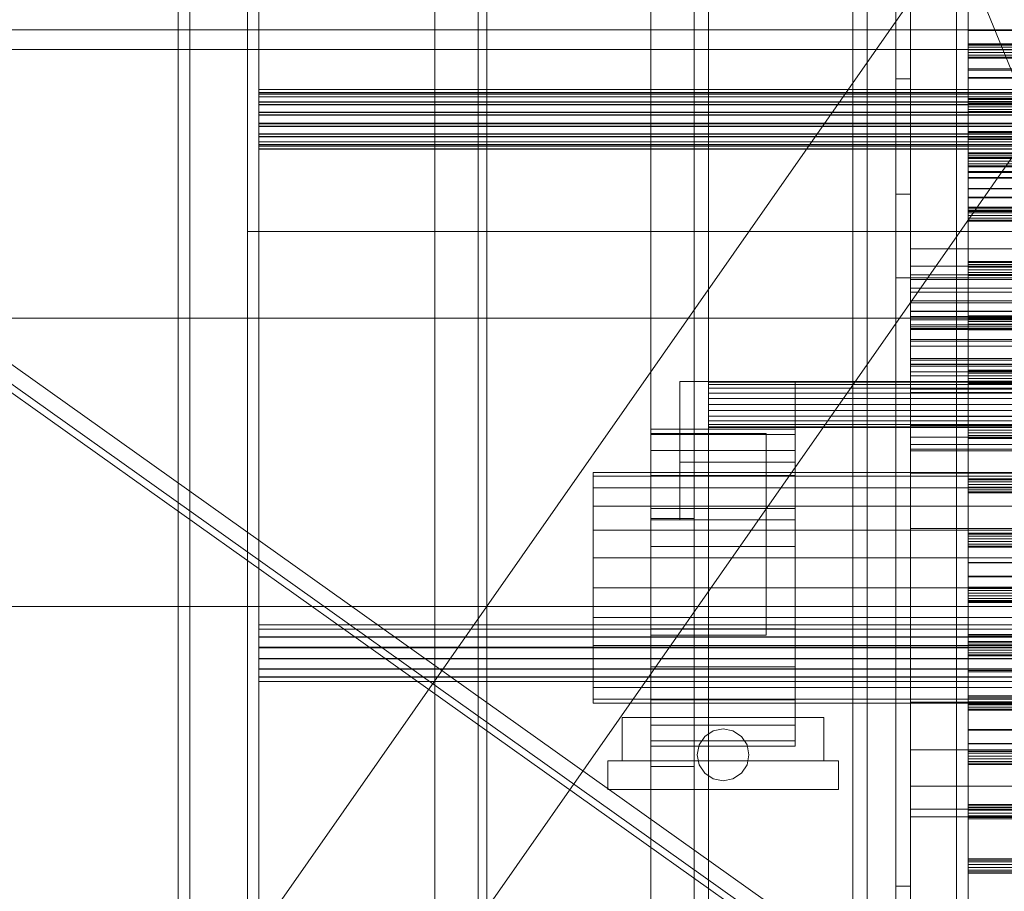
# Model space of a CAD drawing. Header units: millimetres. Extents: x -4395 to 65662, y -65530 to 6847.
# Tile 179 of 256: x -1559 to -1217, y -33899 to -33596. Entities that reach past the tile are written whole.
import ezdxf

# ---------------------------------------------------------------- set-up
doc = ezdxf.new("R2010")
doc.units = ezdxf.units.MM
for name, color, linetype, lineweight in [('COTAS_O', 1, 'Continuous', 0), ('frontal_C03', 7, 'Continuous', 0), ('frontal_dosificador', 7, 'Continuous', 0), ('frontal_secador', 7, 'Continuous', 0), ('frontal_tolva', 7, 'Continuous', 0)]:
    doc.layers.add(name, color=color, linetype=linetype, lineweight=lineweight)
doc.dimstyles.new('R19_100', dxfattribs={"dimtxt": 250, "dimasz": 150, "dimexe": 150, "dimexo": 80, "dimgap": 100, "dimtad": 1, "dimtih": 1, "dimtoh": 1, "dimdsep": 46, "dimcen": 0.09, "dimadec": 0, "dimazin": 0, "dimtfac": 1, "dimtdec": 4, "dimtofl": 0, "dimtmove": 0, "dimatfit": 3, "dimfxl": 1, "dimtolj": 1, "dimtzin": 0, "dimarcsym": 0})

# ---------------------------------------------------------------- blocks, each defined once
blk = doc.blocks.new('DIM_R33_42')
at = {"layer": 'COTAS_O'}
for p, q in [((-1725, -31700), (-1025, -31700)), ((-1025, -31700), (-1070, -31850)), ((-1025, -34400), (-1025, -31700)), ((-1025, -31700), (-980, -31850)), ((-1025, -34400), (-1070, -34250)), ((-1025, -34400), (-980, -34250)), ((-1725, -34400), (-1025, -34400))]:
    blk.add_line(p, q, dxfattribs=at)
blk.add_text('2700 O', height=250, rotation=90, dxfattribs=at).set_placement((-1125, -33050))
blk = doc.blocks.new('DIM_R33_43')
at = {"layer": 'COTAS_O'}
for p, q in [((-1725, -33700), (-1575, -33655)), ((1725, -33700), (1575, -33655)), ((-1725, -34400), (-1725, -33700)), ((-1725, -33700), (1725, -33700)), ((-1725, -33700), (-1575, -33745)), ((1725, -33700), (1575, -33745)), ((1725, -34400), (1725, -33700))]:
    blk.add_line(p, q, dxfattribs=at)
blk.add_text('3450 O', height=250, dxfattribs=at).set_placement((0, -33600))
blk = doc.blocks.new('DIM_R33_48')
at = {"layer": 'COTAS_O'}
for p, q in [((-1480, -33670), (-780, -33670)), ((-780, -33670), (-825, -33820)), ((-780, -36000), (-780, -33670)), ((-780, -33670), (-735, -33820)), ((-780, -36000), (-825, -35850)), ((-780, -36000), (-735, -35850)), ((-1480, -36000), (-780, -36000))]:
    blk.add_line(p, q, dxfattribs=at)
blk.add_text('2330 O', height=250, rotation=90, dxfattribs=at).set_placement((-880, -34835))
blk = doc.blocks.new('DIM_R33_50')
at = {"layer": 'COTAS_O'}
for p, q in [((-1400, -33000), (-700, -33000)), ((-700, -33000), (-745, -33150)), ((-700, -36000), (-700, -33000)), ((-700, -33000), (-655, -33150)), ((-700, -36000), (-745, -35850)), ((-700, -36000), (-655, -35850)), ((-1400, -36000), (-700, -36000))]:
    blk.add_line(p, q, dxfattribs=at)
blk.add_text('3000 O', height=250, rotation=90, dxfattribs=at).set_placement((-800, -34500))

msp = doc.modelspace()

# ---------------------------------------------------------------- linework, layer by layer
at = {"layer": 'frontal_C03'}
for p, q in [((-1480, -35237.853), (-1480, -32581.274)), ((-1476, -32581.274), (-1476, -35237.853)), ((-1415, -32581.274), (-1415, -35237.853)), ((-1480, -32585.202), (-1480, -35241.781)), ((-1415, -35241.781), (-1415, -32585.202)), ((-1234, -35234.965), (-1234, -32645.272)), ((-1230, -32645.272), (-1230, -35234.965)), ((-1234, -32745.445), (-1234, -35335.139)), ((-1230, -35335.139), (-1230, -32745.445)), ((-1480, -35724.97), (-1480, -33068.391)), ((-1415, -33068.391), (-1415, -35724.97)), ((-1480, -33072.319), (-1480, -35728.898)), ((-1476, -35728.898), (-1476, -33072.319)), ((-1415, -35728.898), (-1415, -33072.319)), ((-1504, -33352.082), (-1504, -35988)), ((-1500, -35988), (-1500, -33352.082)), ((-1230, -33600.209), (-1230, -33600.124)), ((-1230, -33600.124), (-1230, -33604.824)), ((1270, -33600.124), (-1230, -33600.124)), ((-1230, -33605.066), (-1230, -33600.209)), ((1270, -33600.209), (-1230, -33600.209)), ((-1230, -33604.824), (-1230, -33613.592)), ((1270, -33604.824), (-1230, -33604.824)), ((-1230, -33605.351), (-1230, -33604.965)), ((-1230, -33604.965), (-1230, -33606.017)), ((1270, -33604.965), (-1230, -33604.965)), ((-1230, -33613.954), (-1230, -33605.066)), ((1270, -33605.066), (-1230, -33605.066)), ((-1230, -33606.949), (-1230, -33605.351)), ((1270, -33605.351), (-1230, -33605.351)), ((-1230, -33606.074), (-1230, -33606.008)), ((-1230, -33606.008), (-1230, -33609.679)), ((1270, -33606.008), (-1230, -33606.008)), ((-1230, -33606.017), (-1230, -33607.891)), ((1270, -33606.017), (-1230, -33606.017)), ((-1230, -33609.869), (-1230, -33606.074)), ((1270, -33606.074), (-1230, -33606.074)), ((-1230, -33608.823), (-1230, -33606.949)), ((-1230, -33606.949), (1270, -33606.949)), ((-1230, -33607.891), (-1230, -33609.489)), ((1270, -33607.891), (-1230, -33607.891)), ((-1230, -33609.875), (-1230, -33608.823)), ((1270, -33608.823), (-1230, -33608.823)), ((-1230, -33609.489), (-1230, -33609.875)), ((1270, -33609.489), (-1230, -33609.489)), ((-1230, -33609.679), (-1230, -33616.53)), ((1270, -33609.679), (-1230, -33609.679)), ((-1230, -33616.813), (-1230, -33609.869)), ((1270, -33609.869), (-1230, -33609.869)), ((1270, -33609.875), (-1230, -33609.875)), ((-1230, -33613.592), (-1230, -33625.095)), ((1270, -33613.592), (-1230, -33613.592)), ((-1230, -33625.522), (-1230, -33613.954)), ((1270, -33613.954), (-1230, -33613.954)), ((-1230, -33616.53), (-1230, -33625.516)), ((1270, -33616.53), (-1230, -33616.53)), ((-1230, -33625.85), (-1230, -33616.813)), ((1270, -33616.813), (-1230, -33616.813)), ((-1476, -33620.766), (-1476, -33620.739)), ((-1476, -33620.739), (-1476, -33622.208)), ((1516, -33620.739), (-1476, -33620.739)), ((-1476, -33622.284), (-1476, -33620.766)), ((1516, -33620.766), (-1476, -33620.766)), ((-1476, -33621.757), (-1476, -33621.73)), ((-1476, -33621.73), (-1476, -33623.199)), ((1516, -33621.73), (-1476, -33621.73)), ((-1476, -33623.274), (-1476, -33621.757)), ((1516, -33621.757), (-1476, -33621.757)), ((-1476, -33622.208), (-1476, -33624.948)), ((1516, -33622.208), (-1476, -33622.208)), ((-1476, -33625.061), (-1476, -33622.284)), ((1516, -33622.284), (-1476, -33622.284)), ((-1476, -33623.199), (-1476, -33625.939)), ((1516, -33623.199), (-1476, -33623.199)), ((-1476, -33626.052), (-1476, -33623.274)), ((1516, -33623.274), (-1476, -33623.274)), ((-1230, -33624.192), (-1230, -33623.806)), ((-1230, -33623.806), (-1230, -33624.858)), ((1270, -33623.806), (-1230, -33623.806)), ((-1230, -33625.79), (-1230, -33624.192)), ((1270, -33624.192), (-1230, -33624.192)), ((-1476, -33624.948), (-1476, -33628.543)), ((1516, -33624.948), (-1476, -33624.948)), ((-1476, -33628.676), (-1476, -33625.061)), ((1516, -33625.061), (-1476, -33625.061)), ((-1476, -33625.939), (-1476, -33629.533)), ((1516, -33625.939), (-1476, -33625.939)), ((-1476, -33629.667), (-1476, -33626.052)), ((1516, -33626.052), (-1476, -33626.052)), ((-1230, -33624.858), (-1230, -33626.732)), ((1270, -33624.858), (-1230, -33624.858)), ((-1230, -33625.095), (-1230, -33637.58)), ((1270, -33625.095), (-1230, -33625.095)), ((-1230, -33625.516), (-1230, -33635.27)), ((-1230, -33638.007), (-1230, -33625.522)), ((-1230, -33625.522), (1270, -33625.522)), ((-1230, -33627.664), (-1230, -33625.79)), ((-1230, -33625.79), (1270, -33625.79)), ((-1230, -33635.604), (-1230, -33625.85)), ((-1230, -33625.85), (1270, -33625.85)), ((-1230, -33626.732), (-1230, -33628.33)), ((1270, -33626.732), (-1230, -33626.732)), ((-1230, -33628.716), (-1230, -33627.664)), ((1270, -33627.664), (-1230, -33627.664)), ((-1476, -33628.543), (-1476, -33632.444)), ((1516, -33628.543), (-1476, -33628.543)), ((-1476, -33632.578), (-1476, -33628.676)), ((-1476, -33628.676), (1516, -33628.676)), ((-1476, -33629.533), (-1476, -33633.435)), ((1516, -33629.533), (-1476, -33629.533)), ((-1476, -33633.569), (-1476, -33629.667)), ((-1476, -33629.667), (1516, -33629.667)), ((-1230, -33628.33), (-1230, -33628.716)), ((1270, -33628.33), (-1230, -33628.33)), ((1270, -33628.716), (-1230, -33628.716)), ((-1476, -33632.444), (-1476, -33636.059)), ((1516, -33632.444), (-1476, -33632.444)), ((-1476, -33636.172), (-1476, -33632.578)), ((1516, -33632.578), (-1476, -33632.578)), ((-1476, -33633.435), (-1476, -33637.05)), ((1516, -33633.435), (-1476, -33633.435)), ((-1476, -33637.163), (-1476, -33633.569)), ((1516, -33633.569), (-1476, -33633.569)), ((-1476, -33636.059), (-1476, -33638.837)), ((1516, -33636.059), (-1476, -33636.059)), ((-1476, -33638.913), (-1476, -33636.172)), ((1516, -33636.172), (-1476, -33636.172)), ((-1476, -33637.05), (-1476, -33639.828)), ((1516, -33637.05), (-1476, -33637.05)), ((-1476, -33639.903), (-1476, -33637.163)), ((1516, -33637.163), (-1476, -33637.163)), ((-1230, -33635.27), (-1230, -33644.308)), ((1270, -33635.27), (-1230, -33635.27)), ((-1230, -33644.591), (-1230, -33635.604)), ((1270, -33635.604), (-1230, -33635.604)), ((-1230, -33637.58), (-1230, -33649.148)), ((1270, -33637.58), (-1230, -33637.58)), ((-1230, -33649.51), (-1230, -33638.007)), ((1270, -33638.007), (-1230, -33638.007)), ((-1476, -33638.837), (-1476, -33640.355)), ((1516, -33638.837), (-1476, -33638.837)), ((-1476, -33640.381), (-1476, -33638.913)), ((1516, -33638.913), (-1476, -33638.913)), ((-1476, -33639.828), (-1476, -33641.345)), ((1516, -33639.828), (-1476, -33639.828)), ((-1476, -33641.372), (-1476, -33639.903)), ((1516, -33639.903), (-1476, -33639.903)), ((-1476, -33640.355), (-1476, -33640.381)), ((1516, -33640.355), (-1476, -33640.355)), ((1516, -33640.381), (-1476, -33640.381)), ((-1476, -33641.345), (-1476, -33641.372)), ((1516, -33641.345), (-1476, -33641.345)), ((1516, -33641.372), (-1476, -33641.372)), ((-1230, -33643.033), (-1230, -33642.647)), ((-1230, -33642.647), (-1230, -33643.699)), ((1270, -33642.647), (-1230, -33642.647)), ((-1230, -33644.631), (-1230, -33643.033)), ((1270, -33643.033), (-1230, -33643.033)), ((-1230, -33643.699), (-1230, -33645.573)), ((1270, -33643.699), (-1230, -33643.699)), ((-1230, -33644.308), (-1230, -33651.252)), ((1270, -33644.308), (-1230, -33644.308)), ((-1230, -33651.441), (-1230, -33644.591)), ((1270, -33644.591), (-1230, -33644.591)), ((-1230, -33646.505), (-1230, -33644.631)), ((-1230, -33644.631), (1270, -33644.631)), ((-1230, -33645.573), (-1230, -33647.171)), ((1270, -33645.573), (-1230, -33645.573)), ((-1230, -33647.557), (-1230, -33646.505)), ((1270, -33646.505), (-1230, -33646.505)), ((-1230, -33647.171), (-1230, -33647.557)), ((1270, -33647.171), (-1230, -33647.171)), ((1270, -33647.557), (-1230, -33647.557)), ((-1230, -33649.148), (-1230, -33658.036)), ((1270, -33649.148), (-1230, -33649.148)), ((-1230, -33658.278), (-1230, -33649.51)), ((1270, -33649.51), (-1230, -33649.51)), ((-1230, -33651.252), (-1230, -33655.046)), ((1270, -33651.252), (-1230, -33651.252)), ((-1230, -33655.113), (-1230, -33651.441)), ((1270, -33651.441), (-1230, -33651.441)), ((-1230, -33655.046), (-1230, -33655.113)), ((1270, -33655.046), (-1230, -33655.046)), ((1270, -33655.113), (-1230, -33655.113)), ((-1230, -33658.036), (-1230, -33662.893)), ((1270, -33658.036), (-1230, -33658.036)), ((-1230, -33662.978), (-1230, -33658.278)), ((1270, -33658.278), (-1230, -33658.278)), ((-1230, -33661.874), (-1230, -33661.488)), ((-1230, -33661.488), (-1230, -33662.54)), ((1270, -33661.488), (-1230, -33661.488)), ((-1230, -33663.472), (-1230, -33661.874)), ((1270, -33661.874), (-1230, -33661.874)), ((-1230, -33662.54), (-1230, -33664.414)), ((1270, -33662.54), (-1230, -33662.54)), ((-1230, -33662.893), (-1230, -33662.978)), ((1270, -33662.893), (-1230, -33662.893)), ((1270, -33662.978), (-1230, -33662.978)), ((-1230, -33665.346), (-1230, -33663.472)), ((-1230, -33663.472), (1270, -33663.472)), ((-1230, -33664.414), (-1230, -33666.012)), ((1270, -33664.414), (-1230, -33664.414)), ((-1230, -33666.398), (-1230, -33665.346)), ((1270, -33665.346), (-1230, -33665.346)), ((-1230, -33666.012), (-1230, -33666.398)), ((1270, -33666.012), (-1230, -33666.012)), ((1270, -33666.398), (-1230, -33666.398)), ((-1230, -33680.715), (-1230, -33680.329)), ((-1230, -33680.329), (-1230, -33681.381)), ((1270, -33680.329), (-1230, -33680.329)), ((-1230, -33682.313), (-1230, -33680.715)), ((1270, -33680.715), (-1230, -33680.715)), ((-1230, -33681.381), (-1230, -33683.255)), ((1270, -33681.381), (-1230, -33681.381)), ((-1230, -33684.187), (-1230, -33682.313)), ((-1230, -33682.313), (1270, -33682.313)), ((-1230, -33683.255), (-1230, -33684.853)), ((1270, -33683.255), (-1230, -33683.255)), ((-1230, -33685.239), (-1230, -33684.187)), ((1270, -33684.187), (-1230, -33684.187)), ((-1230, -33684.853), (-1230, -33685.239)), ((1270, -33684.853), (-1230, -33684.853)), ((1270, -33685.239), (-1230, -33685.239)), ((-1230, -33699.556), (-1230, -33699.17)), ((-1230, -33699.17), (-1230, -33700.222)), ((1270, -33699.17), (-1230, -33699.17)), ((-1230, -33701.154), (-1230, -33699.556)), ((1270, -33699.556), (-1230, -33699.556)), ((-1230, -33700.222), (-1230, -33702.096)), ((1270, -33700.222), (-1230, -33700.222)), ((-1230, -33703.028), (-1230, -33701.154)), ((-1230, -33701.154), (1270, -33701.154)), ((-1230, -33702.096), (-1230, -33703.694)), ((1270, -33702.096), (-1230, -33702.096)), ((-1230, -33704.08), (-1230, -33703.028)), ((1270, -33703.028), (-1230, -33703.028)), ((-1230, -33703.694), (-1230, -33704.08)), ((1270, -33703.694), (-1230, -33703.694)), ((1270, -33704.08), (-1230, -33704.08)), ((-1230, -33718.397), (-1230, -33718.011)), ((-1230, -33718.011), (-1230, -33719.063)), ((1270, -33718.011), (-1230, -33718.011)), ((-1230, -33719.995), (-1230, -33718.397)), ((1270, -33718.397), (-1230, -33718.397)), ((-1230, -33719.063), (-1230, -33720.937)), ((1270, -33719.063), (-1230, -33719.063)), ((-1230, -33721.869), (-1230, -33719.995)), ((-1230, -33719.995), (1270, -33719.995)), ((-1230, -33720.937), (-1230, -33722.535)), ((1270, -33720.937), (-1230, -33720.937)), ((-1230, -33722.921), (-1230, -33721.869)), ((1270, -33721.869), (-1230, -33721.869)), ((-1230, -33722.535), (-1230, -33722.921)), ((1270, -33722.535), (-1230, -33722.535)), ((1270, -33722.921), (-1230, -33722.921)), ((-1230, -33737.238), (-1230, -33736.852)), ((-1230, -33736.852), (-1230, -33737.904)), ((1270, -33736.852), (-1230, -33736.852)), ((-1230, -33738.836), (-1230, -33737.238)), ((1270, -33737.238), (-1230, -33737.238)), ((-1230, -33737.904), (-1230, -33739.778)), ((1270, -33737.904), (-1230, -33737.904)), ((-1230, -33740.71), (-1230, -33738.836)), ((-1230, -33738.836), (1270, -33738.836)), ((-1230, -33739.778), (-1230, -33741.376)), ((1270, -33739.778), (-1230, -33739.778)), ((-1230, -33741.762), (-1230, -33740.71)), ((1270, -33740.71), (-1230, -33740.71)), ((-1230, -33741.376), (-1230, -33741.762)), ((1270, -33741.376), (-1230, -33741.376)), ((1270, -33741.762), (-1230, -33741.762)), ((-1230, -33756.079), (-1230, -33755.693)), ((-1230, -33755.693), (-1230, -33756.745)), ((1270, -33755.693), (-1230, -33755.693)), ((-1230, -33757.677), (-1230, -33756.079)), ((1270, -33756.079), (-1230, -33756.079)), ((-1230, -33756.745), (-1230, -33758.619)), ((1270, -33756.745), (-1230, -33756.745)), ((-1230, -33759.551), (-1230, -33757.677)), ((-1230, -33757.677), (1270, -33757.677)), ((-1230, -33758.619), (-1230, -33760.217)), ((1270, -33758.619), (-1230, -33758.619)), ((-1230, -33760.603), (-1230, -33759.551)), ((1270, -33759.551), (-1230, -33759.551)), ((-1230, -33760.217), (-1230, -33760.603)), ((1270, -33760.217), (-1230, -33760.217)), ((1270, -33760.603), (-1230, -33760.603)), ((-1230, -33774.92), (-1230, -33774.534)), ((-1230, -33774.534), (-1230, -33775.586)), ((1270, -33774.534), (-1230, -33774.534)), ((-1230, -33776.518), (-1230, -33774.92)), ((1270, -33774.92), (-1230, -33774.92)), ((-1230, -33775.586), (-1230, -33777.46)), ((1270, -33775.586), (-1230, -33775.586)), ((-1230, -33778.392), (-1230, -33776.518)), ((-1230, -33776.518), (1270, -33776.518)), ((-1230, -33777.46), (-1230, -33779.058)), ((1270, -33777.46), (-1230, -33777.46)), ((-1230, -33779.444), (-1230, -33778.392)), ((1270, -33778.392), (-1230, -33778.392)), ((-1230, -33779.058), (-1230, -33779.444)), ((1270, -33779.058), (-1230, -33779.058)), ((1270, -33779.444), (-1230, -33779.444)), ((-1230, -33784.851), (-1230, -33784.766)), ((-1230, -33784.766), (-1230, -33789.465)), ((1270, -33784.766), (-1230, -33784.766)), ((-1230, -33789.707), (-1230, -33784.851)), ((1270, -33784.851), (-1230, -33784.851)), ((-1230, -33789.465), (-1230, -33798.234)), ((1270, -33789.465), (-1230, -33789.465)), ((-1230, -33798.596), (-1230, -33789.707)), ((1270, -33789.707), (-1230, -33789.707)), ((-1230, -33793.761), (-1230, -33793.375)), ((-1230, -33793.375), (-1230, -33794.427)), ((1270, -33793.375), (-1230, -33793.375)), ((-1230, -33795.359), (-1230, -33793.761)), ((1270, -33793.761), (-1230, -33793.761)), ((-1230, -33794.427), (-1230, -33796.301)), ((1270, -33794.427), (-1230, -33794.427)), ((-1230, -33797.233), (-1230, -33795.359)), ((-1230, -33795.359), (1270, -33795.359)), ((-1230, -33796.301), (-1230, -33797.899)), ((1270, -33796.301), (-1230, -33796.301)), ((-1230, -33798.285), (-1230, -33797.233)), ((1270, -33797.233), (-1230, -33797.233)), ((-1230, -33797.899), (-1230, -33798.285)), ((1270, -33797.899), (-1230, -33797.899)), ((-1230, -33798.234), (-1230, -33809.736)), ((1270, -33798.234), (-1230, -33798.234)), ((1270, -33798.285), (-1230, -33798.285)), ((-1230, -33810.164), (-1230, -33798.596)), ((1270, -33798.596), (-1230, -33798.596)), ((-1476, -33806.398), (-1476, -33806.372)), ((-1476, -33806.372), (-1476, -33807.84)), ((1516, -33806.372), (-1476, -33806.372)), ((-1476, -33807.916), (-1476, -33806.398)), ((1516, -33806.398), (-1476, -33806.398)), ((-1476, -33807.84), (-1476, -33810.58)), ((1516, -33807.84), (-1476, -33807.84)), ((-1476, -33810.694), (-1476, -33807.916)), ((1516, -33807.916), (-1476, -33807.916)), ((-1476, -33810.58), (-1476, -33814.175)), ((1516, -33810.58), (-1476, -33810.58)), ((-1476, -33814.309), (-1476, -33810.694)), ((1516, -33810.694), (-1476, -33810.694)), ((-1230, -33809.736), (-1230, -33822.222)), ((1270, -33809.736), (-1230, -33809.736)), ((-1230, -33822.649), (-1230, -33810.164)), ((-1230, -33810.164), (1270, -33810.164)), ((-1230, -33812.602), (-1230, -33812.216)), ((-1230, -33812.216), (-1230, -33813.268)), ((1270, -33812.216), (-1230, -33812.216)), ((-1476, -33814.175), (-1476, -33818.077)), ((1516, -33814.175), (-1476, -33814.175)), ((-1476, -33818.21), (-1476, -33814.309)), ((-1476, -33814.309), (1516, -33814.309)), ((-1230, -33814.2), (-1230, -33812.602)), ((1270, -33812.602), (-1230, -33812.602)), ((-1230, -33813.268), (-1230, -33815.142)), ((1270, -33813.268), (-1230, -33813.268)), ((-1230, -33816.074), (-1230, -33814.2)), ((-1230, -33814.2), (1270, -33814.2)), ((-1230, -33815.142), (-1230, -33816.74)), ((1270, -33815.142), (-1230, -33815.142)), ((-1476, -33818.077), (-1476, -33821.692)), ((1516, -33818.077), (-1476, -33818.077)), ((-1476, -33821.805), (-1476, -33818.21)), ((1516, -33818.21), (-1476, -33818.21)), ((-1230, -33817.126), (-1230, -33816.074)), ((1270, -33816.074), (-1230, -33816.074)), ((-1230, -33816.74), (-1230, -33817.126)), ((1270, -33816.74), (-1230, -33816.74)), ((1270, -33817.126), (-1230, -33817.126)), ((-1476, -33821.692), (-1476, -33824.469)), ((1516, -33821.692), (-1476, -33821.692)), ((-1476, -33824.545), (-1476, -33821.805)), ((1516, -33821.805), (-1476, -33821.805)), ((-1230, -33822.222), (-1230, -33833.789)), ((1270, -33822.222), (-1230, -33822.222)), ((-1230, -33834.152), (-1230, -33822.649)), ((1270, -33822.649), (-1230, -33822.649)), ((-1476, -33824.469), (-1476, -33825.987)), ((1516, -33824.469), (-1476, -33824.469)), ((-1476, -33826.014), (-1476, -33824.545)), ((1516, -33824.545), (-1476, -33824.545)), ((-1476, -33825.987), (-1476, -33826.014)), ((1516, -33825.987), (-1476, -33825.987)), ((1516, -33826.014), (-1476, -33826.014)), ((-1230, -33831.443), (-1230, -33831.057)), ((-1230, -33831.057), (-1230, -33832.109)), ((1270, -33831.057), (-1230, -33831.057)), ((-1230, -33833.041), (-1230, -33831.443)), ((1270, -33831.443), (-1230, -33831.443)), ((-1230, -33832.109), (-1230, -33833.983)), ((1270, -33832.109), (-1230, -33832.109)), ((-1230, -33834.915), (-1230, -33833.041)), ((-1230, -33833.041), (1270, -33833.041)), ((-1230, -33833.789), (-1230, -33842.678)), ((1270, -33833.789), (-1230, -33833.789)), ((-1230, -33833.983), (-1230, -33835.581)), ((1270, -33833.983), (-1230, -33833.983)), ((-1230, -33842.92), (-1230, -33834.152)), ((1270, -33834.152), (-1230, -33834.152)), ((-1230, -33835.967), (-1230, -33834.915)), ((1270, -33834.915), (-1230, -33834.915)), ((-1230, -33835.581), (-1230, -33835.967)), ((1270, -33835.581), (-1230, -33835.581)), ((1270, -33835.967), (-1230, -33835.967)), ((-1230, -33842.678), (-1230, -33847.535)), ((1270, -33842.678), (-1230, -33842.678)), ((-1230, -33847.62), (-1230, -33842.92)), ((1270, -33842.92), (-1230, -33842.92)), ((-1230, -33847.535), (-1230, -33847.62)), ((1270, -33847.535), (-1230, -33847.535)), ((1270, -33847.62), (-1230, -33847.62)), ((-1230, -33850.284), (-1230, -33849.898)), ((-1230, -33849.898), (-1230, -33850.95)), ((1270, -33849.898), (-1230, -33849.898)), ((-1230, -33851.882), (-1230, -33850.284)), ((1270, -33850.284), (-1230, -33850.284)), ((-1230, -33850.95), (-1230, -33852.824)), ((1270, -33850.95), (-1230, -33850.95)), ((-1230, -33853.756), (-1230, -33851.882)), ((-1230, -33851.882), (1270, -33851.882)), ((-1230, -33852.824), (-1230, -33854.422)), ((1270, -33852.824), (-1230, -33852.824)), ((-1230, -33854.808), (-1230, -33853.756)), ((1270, -33853.756), (-1230, -33853.756)), ((-1230, -33854.422), (-1230, -33854.808)), ((1270, -33854.422), (-1230, -33854.422)), ((1270, -33854.808), (-1230, -33854.808)), ((-1230, -33869.125), (-1230, -33868.739)), ((-1230, -33868.739), (-1230, -33869.791)), ((1270, -33868.739), (-1230, -33868.739)), ((-1230, -33870.723), (-1230, -33869.125)), ((1270, -33869.125), (-1230, -33869.125)), ((-1230, -33869.791), (-1230, -33871.665)), ((1270, -33869.791), (-1230, -33869.791)), ((-1230, -33872.597), (-1230, -33870.723)), ((-1230, -33870.723), (1270, -33870.723)), ((-1230, -33871.665), (-1230, -33873.263)), ((1270, -33871.665), (-1230, -33871.665)), ((-1230, -33873.649), (-1230, -33872.597)), ((1270, -33872.597), (-1230, -33872.597)), ((-1230, -33873.263), (-1230, -33873.649)), ((1270, -33873.263), (-1230, -33873.263)), ((1270, -33873.649), (-1230, -33873.649)), ((-1230, -33887.966), (-1230, -33887.58)), ((-1230, -33887.58), (-1230, -33888.632)), ((1270, -33887.58), (-1230, -33887.58)), ((-1230, -33889.564), (-1230, -33887.966)), ((1270, -33887.966), (-1230, -33887.966)), ((-1230, -33888.632), (-1230, -33890.506)), ((1270, -33888.632), (-1230, -33888.632)), ((-1230, -33891.438), (-1230, -33889.564)), ((-1230, -33889.564), (1270, -33889.564)), ((-1230, -33890.506), (-1230, -33892.104)), ((1270, -33890.506), (-1230, -33890.506)), ((-1230, -33892.49), (-1230, -33891.438)), ((1270, -33891.438), (-1230, -33891.438)), ((-1230, -33892.104), (-1230, -33892.49)), ((1270, -33892.104), (-1230, -33892.104)), ((1270, -33892.49), (-1230, -33892.49))]:
    msp.add_line(p, q, dxfattribs=at)
at = {"layer": 'frontal_dosificador'}
for p, q in [((-1180, -33700), (-1750, -32300)), ((-150, -33800), (-1850, -33800)), ((-1150, -33800), (-1250, -33800)), ((-1250, -35988), (-1250, -33800))]:
    msp.add_line(p, q, dxfattribs=at)
at = {"layer": 'frontal_secador'}
for p, q in [((-1400, -36000), (-1400, -33000)), ((-1340, -36000), (-1340, -33000)), ((-1400, -36000), (-1400, -33075)), ((-1400, -35590), (-1400, -33075)), ((-1400, -35940), (-1400, -33075)), ((-1400, -34650), (-1400, -33075)), ((-1397, -35940), (-1397, -33075)), ((-1325, -36000), (-1325, -33075)), ((-1325, -35590), (-1325, -33075)), ((-1325, -35980), (-1325, -33075)), ((-1320, -35980), (-1320, -33075)), ((-1270, -35980), (-1270, -33075)), ((-1265, -35980), (-1265, -33075)), ((-1400, -36000), (-1400, -33250)), ((-1255, -33617), (-1255, -33377)), ((-1250, -33377), (-1250, -33617)), ((-1250, -33436), (-1250, -33676)), ((-1250, -33442), (-1250, -33682)), ((-1255, -33446), (-1255, -33686)), ((-1250, -33686), (-1250, -33446)), ((-1255, -33686), (-1255, -33617)), ((-1255, -33617), (-1250, -33617)), ((-1250, -33617), (-1250, -33686)), ((-1255, -33897), (-1255, -33657)), ((-1255, -33657), (-1255, -33726)), ((-1255, -33657), (-1250, -33657)), ((-1250, -33657), (-1250, -33897)), ((-1250, -33726), (-1250, -33657)), ((-1250, -33676), (1250, -33676)), ((-1250, -33676), (-1250, -33682)), ((-1250, -33682), (1250, -33682)), ((-1250, -33682), (-1250, -33686)), ((-1250, -33682), (-1250, -33686.659)), ((-1250, -33685), (-1250, -33682)), ((-1255, -33686), (-1250, -33686)), ((-1250, -33689.659), (-1250, -33685)), ((-1250, -33685), (1250, -33685)), ((1250, -33686), (-1250, -33686)), ((-1250, -33686.659), (1250, -33686.659)), ((-1250, -33686.659), (-1250, -33689.659)), ((-1250, -33686.659), (-1250, -33691)), ((1250, -33689.659), (-1250, -33689.659)), ((-1250, -33694), (-1250, -33689.659)), ((-1250, -33691), (1250, -33691)), ((-1250, -33691), (-1250, -33694)), ((-1250, -33691), (-1250, -33694.728)), ((1250, -33694), (-1250, -33694)), ((-1250, -33697.728), (-1250, -33694)), ((-1250, -33694.728), (1250, -33694.728)), ((-1250, -33694.728), (-1250, -33697.728)), ((-1250, -33694.728), (-1250, -33697.588)), ((-1250, -33697.588), (1250, -33697.588)), ((-1250, -33697.588), (-1250, -33700.588)), ((-1250, -33697.588), (-1250, -33699.387)), ((-1250, -33699.918), (-1250, -33697.611)), ((1250, -33697.611), (-1250, -33697.611)), ((1250, -33697.728), (-1250, -33697.728)), ((-1250, -33700.588), (-1250, -33697.728)), ((-1250, -33699.387), (1250, -33699.387)), ((-1250, -33699.387), (-1250, -33702.387)), ((-1250, -33699.387), (-1250, -33700)), ((-1250, -33703.65), (-1250, -33699.918)), ((1250, -33699.918), (-1250, -33699.918)), ((-1250, -33700), (1250, -33700)), ((-1250, -33700), (-1250, -33703)), ((1250, -33700.588), (-1250, -33700.588)), ((-1250, -33702.387), (-1250, -33700.588)), ((1250, -33702.387), (-1250, -33702.387)), ((-1250, -33703), (-1250, -33702.387)), ((1250, -33703), (-1250, -33703)), ((-1250, -33703.65), (-1250, -33707.382)), ((-1250, -33703.65), (1250, -33703.65)), ((-1250, -33704), (-1250, -33716)), ((1250, -33704), (-1250, -33704)), ((-1250, -33708), (-1250, -33704)), ((-1250, -33707.382), (-1250, -33709.689)), ((1250, -33707.382), (-1250, -33707.382)), ((-1250, -33720), (-1250, -33708)), ((-1250, -33708), (1250, -33708)), ((1250, -33709.689), (-1250, -33709.689)), ((-1250, -33716.709), (-1250, -33714)), ((1250, -33714), (-1250, -33714)), ((-1250, -33714.545), (-1250, -33714)), ((-1250, -33716.144), (-1250, -33714.545)), ((1250, -33714.545), (-1250, -33714.545)), ((-1250, -33716), (-1250, -33956)), ((1250, -33716), (-1250, -33716)), ((-1250, -33722), (-1250, -33716)), ((-1250, -33716), (-1250, -33720)), ((-1250, -33718.686), (-1250, -33716.144)), ((1250, -33716.144), (-1250, -33716.144)), ((-1250, -33724.651), (-1250, -33716.709)), ((1250, -33716.709), (-1250, -33716.709)), ((-1250, -33722), (-1250, -33718.686)), ((1250, -33718.686), (-1250, -33718.686)), ((1250, -33720), (-1250, -33720)), ((-1330, -33722), (-1290, -33722)), ((-1330, -33750), (-1330, -33722)), ((-1320, -33722.273), (-1320, -33722)), ((1320, -33722), (-1320, -33722)), ((-1320, -33723.072), (-1320, -33722.273)), ((1320, -33722.273), (-1320, -33722.273)), ((-1320, -33724.343), (-1320, -33723.072)), ((1320, -33723.072), (-1320, -33723.072)), ((-1290, -33750), (-1290, -33722)), ((-1250, -33725.859), (-1250, -33722)), ((1250, -33722), (-1250, -33722)), ((-1250, -33722), (-1250, -33962)), ((-1250, -33726), (-1250, -33722)), ((-1320, -33726), (-1320, -33724.343)), ((1320, -33724.343), (-1320, -33724.343)), ((-1320, -33727.929), (-1320, -33726)), ((1320, -33726), (-1320, -33726)), ((-1255, -33726), (-1255, -33966)), ((-1250, -33726), (-1255, -33726)), ((-1250, -33737.285), (-1250, -33724.651)), ((1250, -33724.651), (-1250, -33724.651)), ((-1250, -33730), (-1250, -33725.859)), ((1250, -33725.859), (-1250, -33725.859)), ((-1250, -33966), (-1250, -33726)), ((-1250, -33726), (1250, -33726)), ((-1320, -33730), (-1320, -33727.929)), ((1320, -33727.929), (-1320, -33727.929)), ((-1320, -33730), (-1320, -33732.071)), ((-1320, -33730), (1320, -33730)), ((-1250, -33730), (-1250, -33734.141)), ((-1250, -33730), (1250, -33730)), ((-1320, -33732.071), (-1320, -33734)), ((1320, -33732.071), (-1320, -33732.071)), ((-1320, -33734), (-1320, -33735.657)), ((1320, -33734), (-1320, -33734)), ((-1320, -33735.657), (-1320, -33736.928)), ((1320, -33735.657), (-1320, -33735.657)), ((-1320, -33736.928), (-1320, -33737.727)), ((1320, -33736.928), (-1320, -33736.928)), ((-1250, -33734.141), (-1250, -33738)), ((1250, -33734.141), (-1250, -33734.141)), ((-1250, -33753.75), (-1250, -33737.285)), ((1250, -33737.285), (-1250, -33737.285)), ((-1340, -33740.374), (-1340, -33738.5)), ((-1290, -33738.5), (-1340, -33738.5)), ((-1340, -33740), (-1300, -33740)), ((-1340, -33770), (-1340, -33740)), ((-1340, -33745.869), (-1340, -33740.374)), ((-1290, -33740.374), (-1340, -33740.374)), ((-1320, -33737.727), (-1320, -33738)), ((1320, -33737.727), (-1320, -33737.727)), ((1320, -33738), (-1320, -33738)), ((-1300, -33770), (-1300, -33740)), ((-1290, -33740.374), (-1290, -33738.5)), ((-1290, -33745.869), (-1290, -33740.374)), ((-1250, -33738), (-1250, -33741.314)), ((1250, -33738), (-1250, -33738)), ((-1250, -33741.314), (-1250, -33743.856)), ((1250, -33741.314), (-1250, -33741.314)), ((-1250, -33743.856), (-1250, -33745.455)), ((1250, -33743.856), (-1250, -33743.856)), ((-1340, -33754.609), (-1340, -33745.869)), ((-1290, -33745.869), (-1340, -33745.869)), ((-1290, -33754.609), (-1290, -33745.869)), ((-1250, -33745.455), (-1250, -33746)), ((1250, -33745.455), (-1250, -33745.455)), ((1250, -33746), (-1250, -33746)), ((-1330, -33750), (-1290, -33750)), ((-1330, -33770), (-1330, -33750)), ((-1290, -33770), (-1290, -33750)), ((-1360, -33754.863), (-1360, -33753.5)), ((1360, -33753.5), (-1360, -33753.5)), ((-1250, -33772.924), (-1250, -33753.75)), ((1250, -33753.75), (-1250, -33753.75)), ((-1360, -33758.859), (-1360, -33754.863)), ((1360, -33754.863), (-1360, -33754.863)), ((-1340, -33766), (-1340, -33754.609)), ((-1290, -33754.609), (-1340, -33754.609)), ((-1290, -33766), (-1290, -33754.609)), ((-1360, -33765.216), (-1360, -33758.859)), ((1360, -33758.859), (-1360, -33758.859)), ((-1360, -33773.5), (-1360, -33765.216)), ((1360, -33765.216), (-1360, -33765.216)), ((-1340, -33779.265), (-1340, -33766)), ((-1290, -33766), (-1340, -33766)), ((-1290, -33779.265), (-1290, -33766)), ((-1340, -33769.5), (-1325, -33769.5)), ((-1340, -33855.5), (-1340, -33769.5)), ((-1340, -33770), (-1300, -33770)), ((-1340, -33810), (-1340, -33770)), ((-1330, -33770), (-1290, -33770)), ((-1325, -33855.5), (-1325, -33769.5)), ((-1300, -33810), (-1300, -33770)), ((-1360, -33783.147), (-1360, -33773.5)), ((1360, -33773.5), (-1360, -33773.5)), ((-1250, -33793.5), (-1250, -33772.924)), ((1250, -33772.924), (-1250, -33772.924)), ((-1340, -33793.5), (-1340, -33779.265)), ((-1290, -33779.265), (-1340, -33779.265)), ((-1290, -33793.5), (-1290, -33779.265)), ((-1360, -33793.5), (-1360, -33783.147)), ((1360, -33783.147), (-1360, -33783.147)), ((-1360, -33793.5), (-1360, -33803.853)), ((-1360, -33793.5), (1360, -33793.5)), ((-1340, -33793.5), (-1340, -33807.735)), ((-1340, -33793.5), (-1290, -33793.5)), ((-1290, -33807.735), (-1290, -33793.5)), ((-1250, -33793.5), (-1250, -33814.076)), ((-1250, -33793.5), (1250, -33793.5)), ((-1360, -33803.853), (-1360, -33813.5)), ((1360, -33803.853), (-1360, -33803.853)), ((-1340, -33807.735), (-1340, -33821)), ((-1290, -33807.735), (-1340, -33807.735)), ((-1290, -33807.735), (-1290, -33821)), ((-1340, -33810), (-1300, -33810)), ((-1360, -33813.5), (-1360, -33821.784)), ((1360, -33813.5), (-1360, -33813.5)), ((-1250, -33814.076), (-1250, -33833.25)), ((1250, -33814.076), (-1250, -33814.076)), ((-1360, -33821.784), (-1360, -33828.141)), ((1360, -33821.784), (-1360, -33821.784)), ((-1340, -33821), (-1340, -33832.391)), ((-1290, -33821), (-1340, -33821)), ((-1290, -33821), (-1290, -33832.391)), ((-1360, -33828.141), (-1360, -33832.137)), ((1360, -33828.141), (-1360, -33828.141)), ((-1360, -33832.137), (-1360, -33833.5)), ((1360, -33832.137), (-1360, -33832.137)), ((-1340, -33832.391), (-1340, -33841.131)), ((-1290, -33832.391), (-1340, -33832.391)), ((-1290, -33832.391), (-1290, -33841.131)), ((1360, -33833.5), (-1360, -33833.5)), ((-1250, -33833.25), (-1250, -33849.715)), ((1250, -33833.25), (-1250, -33833.25)), ((-1350, -33838.5), (-1280, -33838.5)), ((-1350, -33853.5), (-1350, -33838.5)), ((-1280, -33853.5), (-1280, -33838.5)), ((-1340, -33841.131), (-1340, -33846.626)), ((-1290, -33841.131), (-1340, -33841.131)), ((-1321.364, -33845.136), (-1318.444, -33843.185)), ((-1318.444, -33843.185), (-1315, -33842.5)), ((-1315, -33842.5), (-1311.556, -33843.185)), ((-1311.556, -33843.185), (-1308.636, -33845.136)), ((-1290, -33841.131), (-1290, -33846.626)), ((-1340, -33846.626), (-1340, -33848.5)), ((-1290, -33846.626), (-1340, -33846.626)), ((-1323.315, -33848.056), (-1321.364, -33845.136)), ((-1308.636, -33845.136), (-1306.685, -33848.056)), ((-1290, -33846.626), (-1290, -33848.5)), ((-1290, -33848.5), (-1340, -33848.5)), ((-1324, -33851.5), (-1323.315, -33848.056)), ((-1306.685, -33848.056), (-1306, -33851.5)), ((-1250, -33849.715), (-1250, -33862.349)), ((1250, -33849.715), (-1250, -33849.715)), ((-1355, -33853.5), (-1275, -33853.5)), ((-1355, -33863.5), (-1355, -33853.5)), ((-1350, -33853.5), (-1280, -33853.5)), ((-1323.315, -33854.944), (-1324, -33851.5)), ((-1306, -33851.5), (-1306.685, -33854.944)), ((-1275, -33863.5), (-1275, -33853.5)), ((-1340, -33855.5), (-1325, -33855.5)), ((-1321.364, -33857.864), (-1323.315, -33854.944)), ((-1306.685, -33854.944), (-1308.636, -33857.864)), ((-1318.444, -33859.815), (-1321.364, -33857.864)), ((-1315, -33860.5), (-1318.444, -33859.815)), ((-1311.556, -33859.815), (-1315, -33860.5)), ((-1308.636, -33857.864), (-1311.556, -33859.815)), ((-1355, -33863.5), (-1275, -33863.5)), ((-1250, -33862.349), (-1250, -33870.291)), ((1250, -33862.349), (-1250, -33862.349)), ((-1250, -33870.291), (-1250, -33873)), ((1250, -33870.291), (-1250, -33870.291)), ((1250, -33873), (-1250, -33873)), ((-1255, -33966), (-1255, -33897)), ((-1255, -33897), (-1250, -33897)), ((-1250, -33897), (-1250, -33966))]:
    msp.add_line(p, q, dxfattribs=at)
at = {"layer": 'frontal_tolva'}
for p, q in [((-1769.584, -34332.806), (-722.584, -32835.806)), ((-1720.416, -34367.194), (-673.416, -32870.194)), ((1725, -33600), (-1725, -33600)), ((-600, -34400), (-1725, -33600)), ((-604.636, -34406.52), (-1729.636, -33606.52)), ((1725, -33606.849), (-1725, -33606.849)), ((-1725, -33606.849), (-600, -34406.849))]:
    msp.add_line(p, q, dxfattribs=at)

# ---------------------------------------------------------------- dimensions: what is measured, and where the dimension line sits
at = {"layer": 'COTAS_O'}
for p1, p2, distance, picture, middle in [((-1725, -34400), (-1725, -31700), -700, 'DIM_R33_42', (-1025, -33050)), ((-1400, -36000), (-1400, -33000), -700, 'DIM_R33_50', (-700, -34500)), ((-1725, -34400), (1725, -34400), 700, 'DIM_R33_43', (0, -33700)), ((-1480, -36000), (-1480, -33670), -700, 'DIM_R33_48', (-780, -34835))]:
    dim = msp.add_aligned_dim(p1=p1, p2=p2, distance=distance, text='<> O', dimstyle='R19_100', dxfattribs=at)
    dim.commit()
    dim.dimension.update_dxf_attribs({"geometry": picture, "text_midpoint": middle})

doc.saveas('drawing.dxf')
